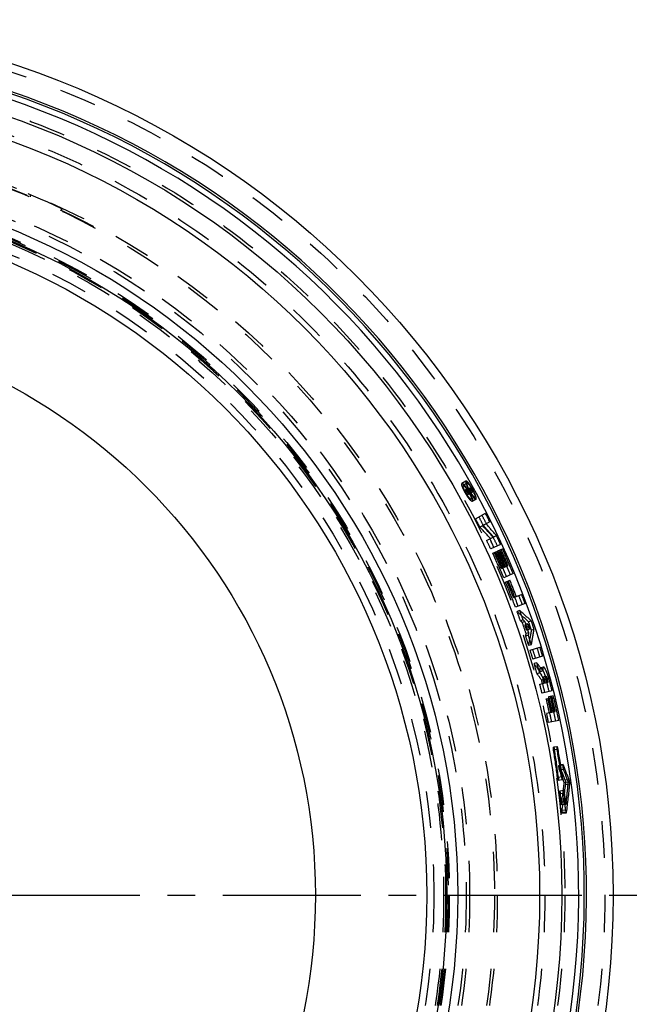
# Model space of a CAD drawing. Header units: millimetres. Extents: x 268 to 733, y 336 to 664.
# Tile 4 of 4: x 623 to 733, y 476 to 650. Entities that reach past the tile are written whole.
import ezdxf

# ---------------------------------------------------------------- set-up
doc = ezdxf.new("R2010")
doc.units = ezdxf.units.MM
doc.header["$LTSCALE"] = 65.185185
doc.linetypes.add('CENTER', pattern=[0.6, 0.375, -0.075, 0.075, -0.075])
doc.linetypes.add('HIDDEN', pattern=[0.2, 0.1, -0.1])
for name, color, linetype in [('FASEN', 7, 'CONTINUOUS'), ('KONST.EL_MIT_GEO', 7, 'CONTINUOUS'), ('L1', 7, 'CONTINUOUS')]:
    doc.layers.add(name, color=color, linetype=linetype)

msp = doc.modelspace()

# ---------------------------------------------------------------- linework, layer by layer
at = {"layer": 'FASEN', "color": 8, "linetype": 'HIDDEN'}
msp.add_circle((573, 495.5), 125, dxfattribs=at)
at = {"layer": 'KONST.EL_MIT_GEO', "color": 8, "linetype": 'HIDDEN'}
for p, q in [((624.87, 619.16), (624.87, 619.49)), ((630.4, 616.69), (630.4, 617.03)), ((631, 616.3), (631, 616.41)), ((636, 613.77), (636, 613.88)), ((701.95, 568.83), (701.24, 568.4)), ((702.16, 568.46), (701.46, 568.04)), ((702.48, 567.55), (701.78, 567.15)), ((702.62, 567.3), (701.93, 566.9)), ((702.15, 566.81), (701.93, 566.9)), ((702.74, 567.64), (702, 567.21)), ((702.72, 567.45), (702.03, 567.05)), ((702.09, 566.62), (703.03, 567.16)), ((702.87, 567.4), (702.14, 566.97)), ((703.01, 567.31), (702.15, 566.81)), ((702.22, 566.69), (702.15, 566.81)), ((702.19, 566.84), (702.26, 566.72)), ((703.21, 566.94), (702.23, 566.37)), ((702.35, 566.76), (702.28, 566.89)), ((702.48, 567.55), (702.62, 567.3)), ((702.62, 567.3), (702.67, 567.28)), ((702.67, 567.28), (702.8, 567.23)), ((702.78, 567.01), (702.91, 566.76)), ((702.8, 567.23), (702.84, 567.21)), ((702.84, 567.21), (702.9, 567.09)), ((702.95, 567.11), (702.88, 567.23)), ((702.96, 567.28), (703.03, 567.16)), ((703.54, 565.98), (702.87, 565.6)), ((703.74, 565.61), (703.08, 565.24)), ((703.64, 562.17), (705.4, 563.12)), ((706.17, 561.6), (704.42, 560.69)), ((705.61, 558.32), (707.35, 559.18)), ((706.18, 558.6), (706.3, 558.35)), ((706.3, 558.35), (706.42, 558.09)), ((706.72, 559.07), (706.85, 558.93)), ((708.07, 557.63), (706.34, 556.81)), ((706.7, 556.05), (707.51, 556.43)), ((707.27, 556.01), (708.08, 556.39)), ((707.61, 556.48), (708.42, 556.86)), ((708.24, 553.37), (709.41, 553.89)), ((710.34, 552.44), (708.64, 551.72)), ((708.96, 550.94), (709.73, 551.27)), ((710.39, 548.2), (711.81, 548.76)), ((712.41, 547.17), (710.72, 546.53)), ((711.48, 545.92), (711.01, 545.74)), ((712.08, 544.25), (711.61, 544.08)), ((712.4, 543.95), (711.93, 543.79)), ((713.52, 544.07), (713.05, 543.91)), ((712.86, 543.53), (712.39, 543.37)), ((713.18, 542.6), (712.71, 542.44)), ((713.27, 543.15), (712.8, 542.99)), ((713.19, 542.69), (713.18, 542.6)), ((714.02, 542.58), (713.56, 542.42)), ((712.99, 541.55), (712.52, 541.4)), ((713.07, 541.99), (712.6, 541.83)), ((713.02, 541.7), (712.99, 541.55)), ((713.04, 541.84), (713.02, 541.7)), ((713.07, 541.99), (713.04, 541.84)), ((713.54, 539.87), (713.07, 539.72)), ((713.32, 538.92), (715.03, 539.45)), ((715.52, 537.82), (713.8, 537.32)), ((714.51, 536.65), (714.03, 536.51)), ((715.57, 535.21), (715.09, 535.08)), ((715.67, 535.9), (715.18, 535.77)), ((715.02, 534.86), (714.53, 534.73)), ((715.02, 534.86), (715.3, 534.47)), ((715.86, 533.7), (715.36, 533.57)), ((716.12, 534.27), (715.63, 534.14)), ((716.66, 533.79), (715.68, 533.53)), ((715.72, 533.89), (715.86, 533.7)), ((715.02, 532.88), (716.49, 533.26)), ((717.2, 531.69), (715.43, 531.26)), ((716.18, 530.28), (716.98, 530.47)), ((716.6, 530.67), (717.41, 530.86)), ((716.24, 527.72), (717.77, 528.04)), ((718.42, 526.44), (716.58, 526.07)), ((718.26, 521.35), (717.46, 521.22)), ((718.09, 521.81), (717.47, 521.71)), ((719.14, 518.63), (718.46, 518.54)), ((719.2, 518.55), (718.52, 518.46)), ((719.22, 517.76), (718.53, 517.66)), ((719.04, 516.48), (718.16, 516.37)), ((718.3, 515.9), (719.02, 515.99)), ((720.22, 515.95), (719.49, 515.87)), ((720.08, 515.53), (719.35, 515.44)), ((720.33, 515.15), (719.59, 515.07)), ((719.43, 513.55), (718.49, 513.46)), ((719.28, 514.03), (718.52, 513.95)), ((719.66, 511.59), (718.84, 511.52)), ((719.71, 512.03), (719.66, 511.59)), ((719.59, 510.6), (718.75, 510.54)), ((718.88, 510.06), (719.72, 510.12)), ((719.76, 510.22), (718.92, 510.16))]:
    msp.add_line(p, q, dxfattribs=at)
at = {"layer": 'KONST.EL_MIT_GEO', "color": 7, "linetype": 'Continuous'}
for radius in [155, 145.94, 142, 127.5, 125.55, 122, 102.3]:
    msp.add_circle((573, 495.5), radius, dxfattribs=at)
at = {"layer": 'KONST.EL_MIT_GEO', "color": 8, "linetype": 'HIDDEN'}
for radius in [153.54, 146.46, 142.93, 134.5, 134, 129.6, 129, 126, 125.8, 125.35, 125, 123.27]:
    msp.add_circle((573, 495.5), radius, dxfattribs=at)
at = {"layer": 'KONST.EL_MIT_GEO', "color": 7, "linetype": 'Continuous'}
for radius, start, end in [(150.28, 108.6245, 71.3755), (149.9, 108.6336, 71.3664), (148.91, 108.6438, 71.3562)]:
    msp.add_arc((573, 495.5), radius, start, end, dxfattribs=at)
at = {"layer": 'KONST.EL_MIT_GEO', "color": 8, "linetype": 'HIDDEN'}
for centre, radius, start, end in [((573, 495.5), 134.1, 61.9788, 77.0649), ((573, 495.5), 134.4, 64.7174, 74.0645), ((657.13, 453.24), 122.35, 68.4705, 68.5947), ((587.15, 500.04), 132.83, 30.2202, 30.3444), ((587.15, 500.04), 132.83, 29.9576, 30.0788), ((711.22, 571.89), 9.89, 204.9238, 206.7327), ((587.15, 500.04), 133.17, 29.9576, 30.1395), ((711.96, 572.26), 10.73, 206.7119, 207.5491), ((712.08, 572.32), 10.86, 207.5472, 211.2497), ((653.7, 448.77), 128.41, 67.5581, 67.6757), ((711.37, 571.88), 10.02, 211.243, 212.5551), ((710.16, 571.11), 8.59, 212.5433, 214.0114), ((573.47, 495.65), 148.04, 28.7865, 28.9511), ((696.37, 563.64), 7.65, 26.4107, 29.5842), ((699.37, 565), 4.36, 20.5457, 22.8112), ((708.63, 570.08), 6.74, 213.9927, 215.7753), ((707.07, 568.95), 4.81, 215.7462, 217.9845), ((705.93, 568.06), 3.38, 217.9947, 220.3247), ((573.47, 495.65), 148.18, 26.4249, 27.0831), ((587.15, 500.04), 132.02, 27.3461, 28.0739), ((573.47, 495.65), 146.88, 26.4167, 27.0743), ((587.15, 500.04), 133.32, 27.3461, 28.0739), ((600.37, 466.37), 141.63, 40.9422, 42.0643), ((610.78, 473.18), 128.16, 41.8284, 43.0627), ((610.77, 473.16), 128.72, 41.7663, 42.9999), ((600.42, 466.41), 141.02, 41.079, 42.1237), ((587.15, 500.04), 132.02, 25.468, 26.1958), ((573.47, 495.65), 146.88, 24.7203, 25.1584), ((587.15, 500.04), 133.32, 25.468, 26.1958), ((573.47, 495.65), 148.18, 24.7268, 25.3847), ((587.15, 500.04), 132.02, 23.0421, 25.1041), ((587.15, 500.04), 132.31, 23.7699, 25.1041), ((573.47, 495.65), 146.88, 22.5301, 24.3917), ((587.15, 500.04), 132.52, 23.7699, 24.9828), ((573.47, 495.65), 147.18, 23.1882, 24.3931), ((587.15, 500.04), 132.82, 23.7699, 24.9828), ((587.15, 500.04), 133.03, 23.7699, 25.1041), ((573.47, 495.65), 147.38, 23.189, 24.2845), ((587.15, 500.04), 133.32, 23.0421, 25.1041), ((573.47, 495.65), 147.68, 23.1902, 24.2859), ((573.47, 495.65), 147.89, 23.191, 24.3965), ((573.46, 495.65), 148.19, 22.5347, 24.3978), ((587.15, 500.04), 132.02, 20.6162, 22.6782), ((587.15, 500.04), 132.31, 21.344, 22.6782), ((573.46, 495.65), 146.89, 20.341, 22.2016), ((573.47, 495.65), 147.18, 20.9983, 22.2026), ((587.15, 500.04), 133.32, 20.6162, 21.344), ((573, 495.5), 148.68, 20.3348, 20.99), ((629.76, 453.35), 123.03, 47.3941, 48.6733), ((587.15, 500.04), 132.02, 19.4871, 20.2524), ((573, 495.5), 147.37, 19.317, 20.0051), ((624.03, 447.43), 131.71, 47.1995, 48.3962), ((629.5, 453.19), 122.49, 47.7038, 47.9092), ((587.15, 500.04), 132.23, 18.4234, 19.3196), ((623.81, 447.28), 131.13, 47.4989, 47.6911), ((573, 495.5), 147.58, 18.3606, 19.1666), ((587.15, 500.04), 133.32, 18.5351, 19.208), ((573, 495.5), 148.68, 18.4616, 19.0672), ((629.15, 452.8), 123.01, 47.1547, 47.4139), ((587.15, 500.04), 132.52, 18.6599, 19.0832), ((591.44, 563.11), 123.01, 350.3291, 350.5884), ((573, 495.5), 147.88, 18.5735, 18.9542), ((623.45, 446.88), 131.67, 46.9849, 47.2276), ((592.27, 563.05), 123.03, 349.0698, 350.3489), ((583.41, 564.66), 131.63, 350.3935, 350.5962), ((584.23, 564.58), 131.64, 349.1823, 350.3814), ((591.96, 563.02), 122.49, 349.8339, 350.0393), ((587.15, 500.04), 132.02, 17.4907, 18.2559), ((573, 495.5), 147.37, 17.5219, 18.2099), ((587.15, 500.04), 132.02, 16.399, 17.1268), ((573, 495.5), 147.37, 16.5403, 17.1947), ((587.15, 500.04), 133.32, 16.399, 17.1268), ((573, 495.5), 148.68, 16.5391, 17.1941), ((613.17, 461.34), 125.79, 35.8866, 36.6963), ((587.15, 500.04), 132.02, 15.2322, 16.0352), ((573, 495.5), 147.37, 15.491, 16.2131), ((605.09, 454.86), 136.61, 36.0274, 36.7764), ((612.68, 461.02), 125.73, 35.2418, 35.8935), ((604.61, 454.52), 136.55, 35.5386, 35.8401), ((587.15, 500.04), 132.52, 14.4038, 14.6524), ((587.15, 500.04), 132.82, 14.4038, 14.6051), ((573, 495.5), 147.88, 14.7449, 14.9686), ((587.15, 500.04), 133.03, 14.4038, 14.6051), ((587.15, 500.04), 133.32, 13.676, 14.6051), ((573, 495.5), 148.17, 14.7442, 14.9254), ((573, 495.5), 148.38, 14.7437, 14.9249), ((573, 495.5), 148.68, 14.0879, 14.9243), ((587.15, 500.04), 132.02, 13.676, 14.4038), ((573, 495.5), 147.37, 14.0915, 14.7461), ((587.15, 500.04), 132.52, 12.0992, 13.1908), ((587.15, 500.04), 132.82, 12.0992, 13.1908), ((587.15, 500.04), 133.03, 12.0992, 13.3121), ((573.47, 495.65), 147.38, 12.6539, 13.6396), ((587.15, 500.04), 133.32, 11.3714, 13.3121), ((573.47, 495.65), 147.68, 12.6528, 13.6387), ((573.47, 495.65), 147.89, 12.6521, 13.7476), ((573.46, 495.65), 148.19, 11.9934, 13.7467), ((587.15, 500.04), 132.02, 11.3714, 12.0992), ((573.47, 495.65), 146.88, 11.9989, 12.6558), ((587.15, 500.04), 132.02, 7.1059, 9.2286), ((587.15, 500.04), 132.19, 7.1059, 9.2286), ((573.47, 495.65), 146.88, 8.1459, 10.0638), ((573.46, 495.65), 147.06, 8.1447, 10.0628), ((597.44, 471.59), 129.84, 19.9388, 21.1605), ((597.32, 471.55), 129.68, 19.7845, 20.8304), ((587.18, 465.22), 142.38, 20.8725, 21.9967), ((587.08, 465.18), 142.22, 20.734, 21.6966), ((590.68, 530.09), 129.5, 351.7571, 353.5062), ((590.87, 530.07), 129.59, 351.1608, 353.3523), ((577.69, 528.99), 143.31, 352.476, 354.4601), ((577.38, 529.02), 143.34, 353.5434, 354.5987), ((587.15, 500.04), 132.02, 4.5588, 5.8323), ((587.15, 500.04), 132.19, 4.9823, 5.8323), ((573.47, 495.65), 146.88, 5.8425, 6.9945), ((573.47, 495.65), 147.05, 6.2242, 6.9931), ((577.75, 528.98), 142.96, 353.1908, 353.5431)]:
    msp.add_arc(centre, radius, start, end, dxfattribs=at)
for points, knots in [([(703.08, 565.24), (703.03, 565.21), (702.82, 565.36), (702.58, 565.62), (702.24, 566.1), (701.89, 566.66), (701.57, 567.24), (701.33, 567.78), (701.22, 568.12), (701.19, 568.37), (701.24, 568.4)], [0, 0, 0, 0, 0.049091, 0.156574, 0.314645, 0.500007, 0.685369, 0.843435, 0.950911, 1, 1, 1, 1]), ([(701.24, 568.4), (701.29, 568.44), (701.51, 568.29), (701.75, 568.03), (702.1, 567.55), (702.45, 566.99), (702.77, 566.41), (703, 565.86), (703.11, 565.52), (703.13, 565.27), (703.08, 565.24)], [0, 0, 0, 0, 0.049079, 0.156696, 0.314841, 0.5, 0.685159, 0.843304, 0.950921, 1, 1, 1, 1]), ([(701.95, 568.83), (701.91, 568.8), (701.91, 568.6), (701.95, 568.46), (701.99, 568.36)], [0, 0, 0, 0, 0.322484, 1, 1, 1, 1]), ([(703.74, 565.61), (703.79, 565.64), (703.77, 565.9), (703.67, 566.24), (703.44, 566.79), (703.14, 567.39), (702.8, 567.96), (702.45, 568.44), (702.22, 568.71), (702.01, 568.86), (701.95, 568.83)], [0, 0, 0, 0, 0.049657, 0.158091, 0.316561, 0.501369, 0.686038, 0.843833, 0.951324, 1, 1, 1, 1]), ([(701.99, 568.36), (702, 568.31), (702.08, 568.09), (702.17, 567.88), (702.25, 567.72)], [0, 0, 0, 0, 0.216366, 1, 1, 1, 1]), ([(703.54, 565.98), (703.49, 565.96), (703.34, 566.08), (703.16, 566.29), (702.9, 566.66), (702.64, 567.1), (702.4, 567.55), (702.23, 567.97), (702.14, 568.24), (702.12, 568.44), (702.16, 568.46)], [0, 0, 0, 0, 0.048646, 0.156279, 0.313642, 0.498545, 0.683719, 0.841807, 0.950343, 1, 1, 1, 1]), ([(702.16, 568.46), (702.19, 568.47), (702.28, 568.44), (702.46, 568.27), (702.6, 568.08), (702.7, 567.94)], [0, 0, 0, 0, 0.104591, 0.307027, 1, 1, 1, 1]), ([(702.87, 565.6), (702.83, 565.58), (702.67, 565.7), (702.49, 565.9), (702.22, 566.27), (701.95, 566.7), (701.71, 567.15), (701.53, 567.56), (701.44, 567.82), (701.42, 568.02), (701.46, 568.04)], [0, 0, 0, 0, 0.049024, 0.156756, 0.314504, 0.5, 0.685496, 0.843244, 0.950976, 1, 1, 1, 1]), ([(701.46, 568.04), (701.5, 568.06), (701.66, 567.95), (701.85, 567.75), (702.12, 567.39), (702.39, 566.95), (702.63, 566.5), (702.81, 566.09), (702.9, 565.83), (702.91, 565.63), (702.87, 565.6)], [0, 0, 0, 0, 0.049025, 0.156881, 0.31467, 0.5, 0.68533, 0.843119, 0.950975, 1, 1, 1, 1]), ([(702.03, 567.05), (702.02, 567.09), (702, 567.13), (701.99, 567.21), (702, 567.21)], [0, 0, 0, 0, 0.692042, 1, 1, 1, 1]), ([(702.04, 567.24), (702.06, 567.25), (702.11, 567.21), (702.19, 567.11), (702.27, 567), (702.32, 566.91)], [0, 0, 0, 0, 0.10258, 0.321828, 1, 1, 1, 1]), ([(702.19, 566.84), (702.18, 566.85), (702.17, 566.87), (702.14, 566.95), (702.16, 566.94)], [0, 0, 0, 0, 0.458602, 1, 1, 1, 1]), ([(702.19, 567), (702.19, 567), (702.23, 566.98), (702.24, 566.94), (702.26, 566.91)], [0, 0, 0, 0, 0.096382, 1, 1, 1, 1]), ([(702.69, 567.62), (702.68, 567.61), (702.69, 567.54), (702.71, 567.49), (702.72, 567.45)], [0, 0, 0, 0, 0.309346, 1, 1, 1, 1]), ([(703.01, 567.31), (702.96, 567.4), (702.88, 567.51), (702.8, 567.61), (702.75, 567.65), (702.74, 567.64)], [0, 0, 0, 0, 0.678428, 0.897837, 1, 1, 1, 1]), ([(702.88, 567.23), (702.87, 567.25), (702.86, 567.27), (702.83, 567.35), (702.84, 567.34)], [0, 0, 0, 0, 0.455129, 1, 1, 1, 1]), ([(702.87, 567.4), (702.88, 567.4), (702.92, 567.38), (702.93, 567.34), (702.94, 567.31)], [0, 0, 0, 0, 0.095837, 1, 1, 1, 1]), ([(703.36, 565.88), (703.42, 565.81), (703.52, 565.7), (703.64, 565.61), (703.69, 565.6)], [0, 0, 0, 0, 0.630015, 1, 1, 1, 1]), ([(703.56, 566.01), (703.56, 566.01), (703.55, 565.99), (703.54, 565.98), (703.54, 565.98)], [0, 0, 0, 0, 0.5418, 1, 1, 1, 1]), ([(703.56, 566.15), (703.56, 566.14), (703.57, 566.11), (703.57, 566.09), (703.57, 566.07)], [0, 0, 0, 0, 0.536206, 1, 1, 1, 1]), ([(703.57, 566.07), (703.57, 566.06), (703.57, 566.04), (703.56, 566.02), (703.56, 566.01)], [0, 0, 0, 0, 0.548182, 1, 1, 1, 1]), ([(703.69, 565.6), (703.7, 565.6), (703.72, 565.6), (703.73, 565.6), (703.74, 565.61)], [0, 0, 0, 0, 0.531756, 1, 1, 1, 1]), ([(715.09, 535.08), (715.07, 535.24), (715.06, 535.44), (715.11, 535.75), (715.18, 535.77)], [0, 0, 0, 0, 0.686731, 1, 1, 1, 1]), ([(715.18, 535.77), (715.26, 535.79), (715.47, 535.55), (715.66, 535.15), (715.94, 534.46), (716.09, 533.94), (716.16, 533.66)], [0, 0, 0, 0, 0.097046, 0.313263, 0.629172, 1, 1, 1, 1]), ([(715.67, 535.9), (715.59, 535.88), (715.54, 535.58), (715.56, 535.37), (715.57, 535.21)], [0, 0, 0, 0, 0.312989, 1, 1, 1, 1]), ([(716.66, 533.79), (716.58, 534.07), (716.43, 534.59), (716.15, 535.28), (715.95, 535.68), (715.74, 535.92), (715.67, 535.9)], [0, 0, 0, 0, 0.37017, 0.68604, 0.902711, 1, 1, 1, 1]), ([(715.68, 533.53), (715.64, 533.67), (715.6, 533.87), (715.59, 534.05), (715.61, 534.13), (715.63, 534.14)], [0, 0, 0, 0, 0.692224, 0.905176, 1, 1, 1, 1]), ([(715.63, 534.14), (715.65, 534.14), (715.7, 534.08), (715.78, 533.91), (715.84, 533.72), (715.88, 533.59)], [0, 0, 0, 0, 0.098203, 0.316367, 1, 1, 1, 1]), ([(716.17, 533.66), (716.14, 533.8), (716.1, 534), (716.08, 534.18), (716.1, 534.26), (716.12, 534.27)], [0, 0, 0, 0, 0.692548, 0.905411, 1, 1, 1, 1]), ([(716.12, 534.27), (716.14, 534.27), (716.19, 534.21), (716.27, 534.04), (716.34, 533.85), (716.37, 533.72)], [0, 0, 0, 0, 0.097883, 0.316928, 1, 1, 1, 1]), ([(717.46, 521.22), (717.44, 521.33), (717.43, 521.49), (717.43, 521.64), (717.45, 521.71), (717.47, 521.71)], [0, 0, 0, 0, 0.692789, 0.905329, 1, 1, 1, 1]), ([(717.47, 521.71), (717.48, 521.71), (717.52, 521.66), (717.58, 521.51), (717.61, 521.36), (717.63, 521.24)], [0, 0, 0, 0, 0.098455, 0.31584, 1, 1, 1, 1]), ([(718.09, 521.81), (718.07, 521.81), (718.05, 521.75), (718.05, 521.59), (718.07, 521.43), (718.09, 521.32)], [0, 0, 0, 0, 0.094142, 0.306432, 1, 1, 1, 1]), ([(718.26, 521.35), (718.24, 521.46), (718.2, 521.61), (718.15, 521.76), (718.11, 521.81), (718.09, 521.81)], [0, 0, 0, 0, 0.683178, 0.901729, 1, 1, 1, 1]), ([(718.53, 517.66), (718.46, 517.84), (718.42, 518.13), (718.42, 518.38), (718.43, 518.54), (718.46, 518.54)], [0, 0, 0, 0, 0.620537, 0.889378, 1, 1, 1, 1]), ([(718.46, 518.54), (718.48, 518.54), (718.51, 518.5), (718.52, 518.47), (718.52, 518.46)], [0, 0, 0, 0, 0.609449, 1, 1, 1, 1]), ([(719.14, 518.63), (719.1, 518.63), (719.09, 518.47), (719.1, 518.22), (719.15, 517.93), (719.22, 517.76)], [0, 0, 0, 0, 0.109576, 0.37846, 1, 1, 1, 1]), ([(719.2, 518.55), (719.19, 518.57), (719.18, 518.59), (719.16, 518.64), (719.14, 518.63)], [0, 0, 0, 0, 0.393853, 1, 1, 1, 1]), ([(718.3, 515.9), (718.28, 515.9), (718.25, 515.96), (718.2, 516.1), (718.17, 516.26), (718.16, 516.37)], [0, 0, 0, 0, 0.098436, 0.315735, 1, 1, 1, 1]), ([(718.33, 516.4), (718.34, 516.28), (718.35, 516.12), (718.34, 515.97), (718.31, 515.9), (718.3, 515.9)], [0, 0, 0, 0, 0.692695, 0.905328, 1, 1, 1, 1]), ([(718.87, 516.46), (718.88, 516.35), (718.92, 516.19), (718.97, 516.05), (719, 515.99), (719.02, 515.99)], [0, 0, 0, 0, 0.682948, 0.901567, 1, 1, 1, 1]), ([(719.02, 515.99), (719.04, 515.99), (719.06, 516.05), (719.07, 516.21), (719.06, 516.37), (719.04, 516.48)], [0, 0, 0, 0, 0.094028, 0.306401, 1, 1, 1, 1]), ([(720.33, 515.15), (720.34, 515.29), (720.31, 515.56), (720.27, 515.83), (720.22, 515.95)], [0, 0, 0, 0, 0.499089, 1, 1, 1, 1]), ([(718.49, 513.46), (718.47, 513.57), (718.47, 513.74), (718.48, 513.89), (718.51, 513.95), (718.52, 513.95)], [0, 0, 0, 0, 0.692789, 0.905329, 1, 1, 1, 1]), ([(718.52, 513.95), (718.54, 513.95), (718.57, 513.89), (718.62, 513.75), (718.65, 513.59), (718.66, 513.48)], [0, 0, 0, 0, 0.098455, 0.31584, 1, 1, 1, 1]), ([(719.28, 514.03), (719.27, 514.03), (719.24, 513.97), (719.23, 513.82), (719.24, 513.65), (719.26, 513.54)], [0, 0, 0, 0, 0.093987, 0.30627, 1, 1, 1, 1]), ([(719.43, 513.55), (719.41, 513.67), (719.38, 513.83), (719.34, 513.98), (719.3, 514.03), (719.28, 514.03)], [0, 0, 0, 0, 0.682725, 0.901501, 1, 1, 1, 1]), ([(718.88, 510.06), (718.86, 510.06), (718.82, 510.11), (718.79, 510.26), (718.76, 510.42), (718.75, 510.54)], [0, 0, 0, 0, 0.095659, 0.312558, 1, 1, 1, 1]), ([(718.92, 510.16), (718.92, 510.14), (718.91, 510.11), (718.9, 510.06), (718.88, 510.06)], [0, 0, 0, 0, 0.388501, 1, 1, 1, 1]), ([(719.59, 510.6), (719.6, 510.49), (719.63, 510.33), (719.67, 510.18), (719.71, 510.12), (719.72, 510.12)], [0, 0, 0, 0, 0.685112, 0.903305, 1, 1, 1, 1]), ([(719.72, 510.12), (719.74, 510.12), (719.76, 510.17), (719.76, 510.21), (719.76, 510.22)], [0, 0, 0, 0, 0.610138, 1, 1, 1, 1])]:
    msp.add_open_spline(points, degree=3, knots=knots, dxfattribs=at)
for points in [[(702.7, 567.94), (702.82, 567.77), (702.93, 567.6), (703.03, 567.42)], [(703.23, 567.05), (703.28, 566.93), (703.34, 566.81), (703.39, 566.69)], [(703.45, 566.53), (703.47, 566.48), (703.49, 566.43), (703.5, 566.38)], [(703.5, 566.38), (703.52, 566.34), (703.53, 566.3), (703.54, 566.26)], [(703.54, 566.26), (703.55, 566.22), (703.56, 566.19), (703.56, 566.15)], [(719.49, 515.87), (719.54, 515.74), (719.58, 515.47), (719.6, 515.2), (719.59, 515.07)]]:
    msp.add_open_spline(points, degree=3, dxfattribs=at)
at = {"layer": 'L1', "color": 2, "linetype": 'CENTER'}
msp.add_line((267.78, 495.5), (733, 495.5), dxfattribs=at)

doc.saveas('drawing.dxf')
